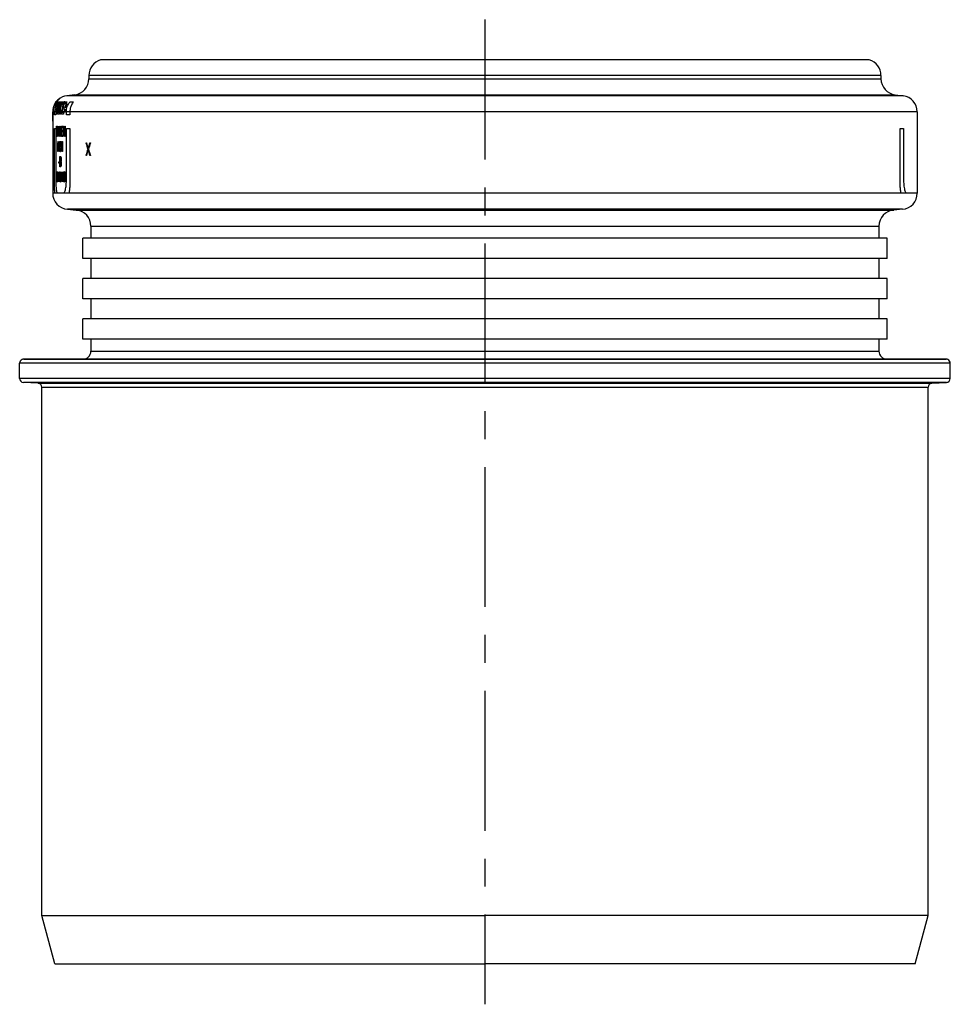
# Model space of a CAD drawing. Header units: millimetres. Extents: x 222 to 738, y 97 to 399.
# Tile 2 of 3: x 416 to 532, y 277 to 399. Entities that reach past the tile are written whole.
import ezdxf

# ---------------------------------------------------------------- set-up
doc = ezdxf.new("R2010")
doc.units = ezdxf.units.MM
doc.header["$LTSCALE"] = 46.255
doc.linetypes.add('CENTER', pattern=[0.6, 0.375, -0.075, 0.075, -0.075])
doc.layers.get('0').update_dxf_attribs({"linetype": 'CONTINUOUS'})
doc.layers.add('9_820_136_links_2_BL6', color=7, linetype='CONTINUOUS')
doc.layers.add('PR980_201_00_links_2_BL1', color=7, linetype='CONTINUOUS')

# ---------------------------------------------------------------- blocks, each defined once
blk = doc.blocks.new('PR980_201_00_LINKS_2_BL1', base_point=(474.01, 338.33))
at = {"layer": 'PR980_201_00_links_2_BL1', "color": 7, "linetype": 'Continuous'}
for p, q in [((474.01, 394.36), (426.31, 394.36)), ((521.71, 394.36), (474.01, 394.36)), ((424.86, 392.43), (424.86, 392.02)), ((523.16, 392.43), (523.16, 392.02)), ((423.11, 390.03), (422.12, 389.91)), ((524.92, 390.03), (525.91, 389.91)), ((420.88, 389.23), (420.85, 389.23)), ((421.01, 389.16), (421.18, 389.16)), ((421.16, 388.91), (421.09, 388.91)), ((421.16, 389.52), (421.19, 389.52)), ((421.16, 388.5), (421.27, 388.5)), ((421.27, 388.91), (421.2, 388.91)), ((421.26, 389.16), (421.44, 389.16)), ((421.46, 388.91), (421.34, 388.91)), ((421.46, 389.16), (421.62, 389.16)), ((421.64, 388.5), (421.79, 388.5)), ((421.97, 388.91), (421.82, 388.91)), ((421.98, 388.48), (421.87, 388.48)), ((421.89, 388.5), (421.98, 388.5)), ((421.94, 389.16), (422.14, 389.16)), ((422.14, 388.88), (422.05, 388.88)), ((422.06, 388.91), (422.16, 388.91)), ((422.5, 389.16), (422.94, 389.16)), ((420.36, 387.93), (420.36, 386.75)), ((420.39, 387.99), (420.37, 387.99)), ((420.37, 386.75), (420.37, 387.93)), ((420.37, 387.93), (420.37, 386.75)), ((420.41, 388.34), (420.44, 388.34)), ((420.58, 387.56), (420.58, 387.93)), ((420.75, 387.56), (420.58, 387.56)), ((420.75, 387.93), (420.75, 387.56)), ((420.9, 387.62), (420.9, 387.93)), ((420.94, 387.62), (420.9, 387.62)), ((420.94, 387.93), (420.94, 387.62)), ((421.04, 387.62), (421.04, 387.93)), ((421.19, 387.62), (421.04, 387.62)), ((421.08, 387.93), (421.08, 387.87)), ((421.08, 387.87), (421.19, 387.87)), ((421.22, 388.26), (421.1, 388.26)), ((421.19, 387.87), (421.19, 387.62)), ((421.5, 387.62), (421.5, 387.93)), ((421.7, 387.62), (421.5, 387.62)), ((421.56, 387.93), (421.56, 387.87)), ((421.56, 387.87), (421.7, 387.87)), ((421.73, 388.26), (421.58, 388.26)), ((421.7, 387.87), (421.7, 387.62)), ((421.8, 387.87), (421.8, 387.93)), ((421.89, 387.87), (421.8, 387.87)), ((421.82, 388.26), (421.92, 388.26)), ((421.89, 387.93), (421.89, 387.87)), ((422.06, 387.56), (422.06, 387.93)), ((422.5, 387.56), (422.06, 387.56)), ((422.5, 387.93), (422.5, 387.56)), ((527.66, 387.93), (527.66, 377.83)), ((420.36, 386.75), (420.36, 377.83)), ((420.37, 386.75), (420.37, 386.75)), ((420.84, 386.14), (420.9, 386.14)), ((420.84, 384.87), (420.84, 386.14)), ((420.87, 385.99), (420.87, 385.02)), ((420.9, 385.99), (420.87, 385.99)), ((421.03, 386.14), (421.06, 386.14)), ((421.03, 384.87), (421.03, 386.14)), ((421.06, 386.14), (421.06, 384.87)), ((421.11, 386.14), (421.14, 386.14)), ((421.11, 384.87), (421.11, 386.14)), ((421.26, 386.14), (421.29, 386.14)), ((421.26, 385.15), (421.26, 386.14)), ((421.29, 386.14), (421.29, 384.87)), ((421.44, 386.14), (421.63, 386.14)), ((421.44, 384.87), (421.44, 386.14)), ((421.47, 385.99), (421.47, 385.6)), ((421.63, 385.99), (421.47, 385.99)), ((421.63, 386.14), (421.63, 385.99)), ((421.69, 384.87), (421.69, 386.14)), ((421.69, 386.14), (421.73, 386.14)), ((421.88, 386.14), (421.92, 386.14)), ((421.88, 385.15), (421.88, 386.14)), ((421.92, 386.14), (421.92, 384.87)), ((420.58, 379.39), (420.58, 385.87)), ((420.58, 385.87), (420.75, 385.87)), ((420.75, 385.87), (420.75, 379.39)), ((420.91, 384.87), (420.84, 384.87)), ((420.87, 385.02), (420.9, 385.02)), ((421.06, 384.87), (421.03, 384.87)), ((421.14, 384.87), (421.11, 384.87)), ((421.14, 385.87), (421.14, 384.87)), ((421.29, 384.87), (421.25, 384.87)), ((421.64, 384.87), (421.44, 384.87)), ((421.47, 385.6), (421.62, 385.6)), ((421.47, 385.45), (421.47, 385.02)), ((421.62, 385.45), (421.47, 385.45)), ((421.47, 385.02), (421.64, 385.02)), ((421.62, 385.6), (421.62, 385.45)), ((421.64, 385.02), (421.64, 384.87)), ((421.72, 384.87), (421.69, 384.87)), ((421.72, 385.87), (421.72, 384.87)), ((421.92, 384.87), (421.88, 384.87)), ((422.06, 385.87), (422.5, 385.87)), ((422.06, 379.39), (422.06, 385.87)), ((422.5, 385.87), (422.5, 379.39)), ((525.53, 379.39), (525.53, 385.87)), ((525.53, 385.87), (525.97, 385.87)), ((525.97, 385.87), (525.97, 379.39)), ((420.98, 383.85), (420.98, 384.06)), ((421.01, 384.25), (421.03, 384.25)), ((421.01, 382.99), (421.01, 384.04)), ((421.03, 384.25), (421.03, 382.99)), ((421.07, 383.37), (421.07, 383.53)), ((421.1, 383.53), (421.17, 383.53)), ((421.17, 384.25), (421.2, 384.25)), ((421.17, 383.53), (421.17, 384.04)), ((421.2, 384.25), (421.2, 383.53)), ((421.2, 383.53), (421.25, 383.53)), ((421.25, 383.53), (421.25, 383.37)), ((421.29, 383.55), (421.29, 384.25)), ((421.29, 384.25), (421.47, 384.25)), ((421.32, 383.55), (421.29, 383.55)), ((421.47, 384.12), (421.31, 384.12)), ((421.31, 384.12), (421.31, 383.69)), ((421.37, 383.79), (421.4, 383.79)), ((421.4, 383.66), (421.37, 383.66)), ((421.47, 384.25), (421.47, 384.12)), ((421.52, 383.85), (421.52, 384.06)), ((421.55, 384.25), (421.59, 384.25)), ((421.55, 382.99), (421.55, 384.04)), ((421.59, 384.25), (421.59, 382.99)), ((424.49, 384.06), (424.57, 384.06)), ((424.96, 384.06), (425.04, 384.06)), ((421.03, 382.99), (421.01, 382.99)), ((421.17, 383.37), (421.07, 383.37)), ((421.17, 382.99), (421.17, 383.37)), ((421.2, 382.99), (421.17, 382.99)), ((421.25, 383.37), (421.2, 383.37)), ((421.2, 383.37), (421.2, 382.99)), ((421.24, 381.11), (421.24, 382.37)), ((421.24, 382.37), (421.35, 382.37)), ((421.29, 383.31), (421.32, 383.31)), ((421.37, 383.12), (421.4, 383.12)), ((421.4, 382.99), (421.37, 382.99)), ((421.45, 383.37), (421.45, 383.42)), ((421.48, 383.45), (421.48, 383.34)), ((421.59, 382.99), (421.55, 382.99)), ((424.57, 382.52), (424.49, 382.52)), ((425.04, 382.52), (424.96, 382.52)), ((421.13, 381.56), (421.13, 381.7)), ((421.13, 381.7), (421.2, 381.7)), ((421.2, 381.56), (421.13, 381.56)), ((421.2, 381.7), (421.2, 381.56)), ((421.35, 381.11), (421.24, 381.11)), ((421.26, 382.21), (421.26, 381.83)), ((421.36, 382.21), (421.26, 382.21)), ((421.26, 381.83), (421.36, 381.83)), ((421.36, 381.67), (421.26, 381.67)), ((421.26, 381.67), (421.26, 381.27)), ((421.26, 381.27), (421.36, 381.27)), ((421.39, 381.99), (421.39, 382.04)), ((421.39, 381.43), (421.39, 381.51)), ((421.42, 382.07), (421.42, 381.96)), ((421.42, 381.53), (421.42, 381.4)), ((420.82, 379.22), (420.82, 380.48)), ((420.82, 380.48), (420.89, 380.48)), ((420.84, 380.32), (420.84, 379.38)), ((420.89, 380.32), (420.84, 380.32)), ((420.92, 379.65), (420.92, 380.05)), ((420.94, 380.05), (420.94, 379.65)), ((420.97, 379.22), (420.97, 380.48)), ((420.97, 380.48), (421, 380.48)), ((420.99, 380.32), (420.99, 379.22)), ((421.08, 379.41), (421.08, 380.48)), ((421.08, 380.48), (421.1, 380.48)), ((421.1, 380.48), (421.1, 379.22)), ((421.13, 380.03), (421.13, 380.13)), ((421.15, 380.11), (421.15, 380.05)), ((421.18, 380.48), (421.2, 380.48)), ((421.21, 380.35), (421.18, 380.35)), ((421.18, 379.81), (421.21, 379.81)), ((421.24, 380.05), (421.24, 380.11)), ((421.25, 379.76), (421.25, 379.81)), ((421.26, 379.94), (421.26, 379.76)), ((421.3, 379.73), (421.3, 379.97)), ((421.32, 379.94), (421.32, 379.76)), ((421.42, 379.76), (421.42, 379.94)), ((421.44, 379.97), (421.44, 379.73)), ((421.59, 380.08), (421.59, 380.29)), ((421.61, 380.48), (421.64, 380.48)), ((421.61, 379.22), (421.61, 380.27)), ((421.64, 380.48), (421.64, 379.22)), ((421.68, 380.08), (421.68, 380.29)), ((421.71, 380.48), (421.74, 380.48)), ((421.71, 379.22), (421.71, 380.27)), ((421.74, 380.48), (421.74, 379.22)), ((421.78, 379.73), (421.78, 379.97)), ((421.8, 379.94), (421.8, 379.76)), ((421.93, 379.76), (421.93, 379.94)), ((421.96, 379.97), (421.96, 379.73)), ((420.89, 379.22), (420.82, 379.22)), ((420.84, 379.38), (420.89, 379.38)), ((420.99, 379.22), (420.97, 379.22)), ((421.1, 379.22), (421.07, 379.22)), ((421.14, 379.52), (421.16, 379.52)), ((421.2, 379.68), (421.18, 379.68)), ((421.18, 379.35), (421.21, 379.35)), ((421.2, 379.22), (421.19, 379.22)), ((421.64, 379.22), (421.61, 379.22)), ((421.74, 379.22), (421.71, 379.22)), ((422.19, 375.83), (423.29, 375.74)), ((525.84, 375.83), (524.74, 375.74)), ((425.11, 373.74), (425.11, 372.23)), ((522.91, 373.74), (522.91, 372.23)), ((425.11, 372.23), (424.11, 372.23)), ((424.11, 369.73), (424.11, 372.23)), ((424.11, 369.73), (424.11, 372.23)), ((522.91, 372.23), (425.11, 372.23)), ((523.91, 372.23), (522.91, 372.23)), ((523.91, 369.73), (523.91, 372.23)), ((523.91, 369.73), (523.91, 372.23)), ((425.11, 369.73), (424.11, 369.73)), ((522.91, 369.73), (425.11, 369.73)), ((425.11, 369.73), (425.11, 367.23)), ((523.91, 369.73), (522.91, 369.73)), ((522.91, 369.73), (522.91, 367.23)), ((425.11, 367.23), (424.11, 367.23)), ((424.11, 364.73), (424.11, 367.23)), ((424.11, 364.73), (424.11, 367.23)), ((522.91, 367.23), (425.11, 367.23)), ((523.91, 367.23), (522.91, 367.23)), ((523.91, 364.73), (523.91, 367.23)), ((523.91, 364.73), (523.91, 367.23)), ((425.11, 364.73), (424.11, 364.73)), ((522.91, 364.73), (425.11, 364.73)), ((425.11, 364.73), (425.11, 362.23)), ((523.91, 364.73), (522.91, 364.73)), ((522.91, 364.73), (522.91, 362.23)), ((425.11, 362.23), (424.11, 362.23)), ((424.11, 359.73), (424.11, 362.23)), ((424.11, 359.73), (424.11, 362.23)), ((522.91, 362.23), (425.11, 362.23)), ((523.91, 362.23), (522.91, 362.23)), ((523.91, 359.73), (523.91, 362.23)), ((523.91, 359.73), (523.91, 362.23)), ((425.11, 359.73), (424.11, 359.73)), ((522.91, 359.73), (425.11, 359.73)), ((425.11, 359.73), (425.11, 358.23)), ((523.91, 359.73), (522.91, 359.73)), ((522.91, 359.73), (522.91, 358.23)), ((416.26, 354.85), (416.26, 356.73)), ((416.76, 357.23), (474.01, 357.23)), ((474.01, 357.23), (416.76, 357.23)), ((474.01, 357.23), (531.13, 357.23)), ((530.68, 357.23), (474.01, 357.23)), ((531.26, 357.23), (530.68, 357.23)), ((531.13, 357.23), (531.26, 357.23)), ((531.76, 354.85), (531.76, 356.73)), ((418.54, 354.26), (416.74, 354.35)), ((529.49, 354.26), (531.29, 354.35)), ((419.01, 288.23), (419.01, 353.76)), ((529.01, 288.23), (529.01, 353.76)), ((420.62, 282.23), (419.01, 288.23)), ((419.01, 288.23), (474.01, 288.23)), ((529.01, 288.23), (474.01, 288.23)), ((527.41, 282.23), (529.01, 288.23)), ((420.62, 282.23), (422.21, 282.23)), ((422.21, 282.23), (474.01, 282.23)), ((525.81, 282.23), (474.01, 282.23)), ((527.41, 282.23), (525.81, 282.23))]:
    blk.add_line(p, q, dxfattribs=at)
at = {"layer": 'PR980_201_00_links_2_BL1', "color": 9, "linetype": 'Continuous'}
for p, q in [((474.01, 392.43), (424.86, 392.43)), ((424.86, 392.02), (474.01, 392.02)), ((523.16, 392.43), (474.01, 392.43)), ((474.01, 392.02), (523.16, 392.02)), ((422.65, 389.91), (422.12, 389.91)), ((423.11, 389.91), (422.65, 389.91)), ((423.11, 390.03), (474.01, 390.03)), ((474.01, 389.91), (423.11, 389.91)), ((474.01, 390.03), (524.92, 390.03)), ((524.92, 389.91), (474.01, 389.91)), ((525.91, 389.91), (524.92, 389.91)), ((474.01, 387.93), (420.36, 387.93)), ((527.66, 387.93), (474.01, 387.93)), ((474.01, 377.83), (420.36, 377.83)), ((527.66, 377.83), (474.01, 377.83)), ((423.29, 375.83), (422.19, 375.83)), ((474.01, 375.83), (423.29, 375.83)), ((423.29, 375.74), (474.01, 375.74)), ((524.74, 375.83), (474.01, 375.83)), ((474.01, 375.74), (524.74, 375.74)), ((525.84, 375.83), (524.74, 375.83)), ((425.11, 373.74), (474.01, 373.74)), ((474.01, 373.74), (522.91, 373.74)), ((425.11, 358.23), (474.01, 358.23)), ((474.01, 358.23), (522.91, 358.23)), ((474.01, 356.73), (416.26, 356.73)), ((531.76, 356.73), (474.01, 356.73)), ((474.01, 354.85), (416.26, 354.85)), ((418.54, 354.35), (416.74, 354.35)), ((474.01, 354.35), (418.54, 354.35)), ((418.54, 354.26), (474.01, 354.26)), ((531.76, 354.85), (474.01, 354.85)), ((529.49, 354.35), (474.01, 354.35)), ((474.01, 354.26), (529.49, 354.26)), ((531.29, 354.35), (529.49, 354.35)), ((419.01, 353.76), (422.61, 353.76)), ((422.61, 353.76), (426.6, 353.76)), ((426.6, 353.76), (427.76, 353.76)), ((427.76, 353.76), (427.84, 353.76)), ((427.84, 353.76), (433.45, 353.76)), ((433.45, 353.76), (434.95, 353.76)), ((434.95, 353.76), (444.31, 353.76)), ((444.31, 353.76), (444.6, 353.76)), ((444.6, 353.76), (447.11, 353.76)), ((447.11, 353.76), (449.73, 353.76)), ((449.73, 353.76), (452.33, 353.76)), ((452.33, 353.76), (472.51, 353.76)), ((472.51, 353.76), (474.01, 353.76)), ((474.01, 353.76), (475.51, 353.76)), ((475.51, 353.76), (495.7, 353.76)), ((495.7, 353.76), (498.3, 353.76)), ((498.3, 353.76), (500.92, 353.76)), ((500.92, 353.76), (503.43, 353.76)), ((503.43, 353.76), (503.72, 353.76)), ((503.72, 353.76), (513.08, 353.76)), ((513.08, 353.76), (514.58, 353.76)), ((514.58, 353.76), (520.18, 353.76)), ((520.18, 353.76), (520.27, 353.76)), ((520.27, 353.76), (521.43, 353.76)), ((521.43, 353.76), (525.41, 353.76)), ((525.41, 353.76), (529.01, 353.76))]:
    blk.add_line(p, q, dxfattribs=at)
at = {"layer": 'PR980_201_00_links_2_BL1', "color": 7, "linetype": 'Continuous'}
for centre, radius, start, end in [((426.86, 392.43), 2, 105.962, 180), ((521.16, 392.43), 2, 0, 74.038), ((422.86, 392.02), 2, 277, 360), ((525.16, 392.02), 2, 180, 263), ((422.36, 387.93), 2, 97, 130.1999), ((525.66, 387.93), 2, 0, 83), ((422.37, 387.93), 2, 163.6049, 179.9992), ((422.36, 387.93), 2, 164.4223, 171.3384), ((422.37, 387.93), 2, 139.3272, 167.9084), ((422.4, 387.87), 2, 162.6665, 169.6235), ((422.36, 387.93), 2, 163.4, 164.4223), ((422.03, 387.85), 1.67, 160.5569, 162.6952), ((422.37, 387.93), 2, 146.625, 163.6001), ((422.36, 387.93), 2, 146.7999, 163.4), ((422.38, 387.86), 1.99, 160.7068, 164.2598), ((422.41, 387.9), 2.02, 156.6271, 162.0008), ((422.43, 387.89), 2.02, 158.3213, 163.6355), ((422.42, 387.93), 2, 151.6276, 159.0713), ((422.41, 387.93), 2, 151.6344, 157.256), ((422.58, 387.93), 1.99, 141.8936, 179.987), ((422.38, 387.96), 1.96, 146.1959, 152.2128), ((422.39, 387.97), 1.96, 146.2728, 152.3015), ((422.36, 387.93), 2, 130.1999, 146.7999), ((422.37, 387.92), 2, 130.0744, 146.6181), ((422.32, 388.04), 1.86, 142.7807, 147.2053), ((422.74, 387.93), 1.99, 141.7816, 179.986), ((422.35, 388.02), 1.89, 137.9986, 147.0074), ((422.07, 388.32), 1.5, 142.6967, 145.4708), ((422.88, 387.93), 1.98, 150.3532, 179.9863), ((422.92, 387.93), 1.98, 150.3258, 179.9904), ((422.31, 388.09), 1.82, 130.8294, 138.7606), ((423.02, 387.92), 1.98, 141.6126, 179.9597), ((422.37, 387.92), 2, 126.9509, 130.0672), ((422.83, 387.92), 2, 141.7784, 150.4034), ((422.02, 388.55), 1.28, 130.47, 134.384), ((423.06, 387.92), 1.99, 150.2849, 162.9446), ((423.16, 387.92), 1.97, 162.9151, 170.3614), ((423.01, 387.92), 2, 141.682, 150.3187), ((423.19, 387.92), 2, 141.5829, 150.2314), ((423.53, 387.92), 1.98, 150.0526, 162.7929), ((423.73, 387.33), 2.56, 139.9166, 144.6333), ((423.66, 387.92), 1.96, 162.7559, 170.2677), ((423.76, 387.92), 1.97, 149.935, 163.5623), ((423.77, 387.92), 1.97, 150.8563, 162.7169), ((423.7, 387.91), 2, 141.3052, 149.9867), ((423.86, 387.92), 1.97, 149.8841, 163.5306), ((423.86, 387.92), 1.97, 150.8133, 162.688), ((422.36, 387.93), 2, 176.4406, 180), ((422.36, 387.93), 2, 171.3384, 176.4406), ((422.37, 387.93), 2, 178.1342, 180), ((421.5, 387.78), 1.13, 166.218, 169.2827), ((422.31, 387.84), 1.92, 168.3087, 173.6596), ((423.05, 387.93), 1.97, 170.3818, 179.9994), ((423.39, 388.32), 1.97, 188.5205, 191.5898), ((423.51, 387.93), 1.96, 170.2946, 179.9989), ((423.74, 387.93), 1.95, 170.2504, 179.9987), ((423.84, 387.93), 1.94, 170.2325, 179.9986), ((422.36, 377.83), 2, 180, 265), ((525.66, 377.83), 2, 275, 360), ((423.11, 373.74), 2, 0, 85), ((524.91, 373.74), 2, 95, 180), ((424.11, 358.23), 1, 270, 360), ((523.91, 358.23), 1, 180, 270), ((416.76, 356.73), 0.5, 112.4995, 180), ((416.76, 356.73), 0.5, 90, 112.4995), ((531.26, 356.73), 0.5, 67.5005, 90), ((531.26, 356.73), 0.5, 0, 67.5005), ((416.76, 354.85), 0.5, 180, 267), ((418.51, 353.76), 0.5, 0, 87), ((529.51, 353.76), 0.5, 93, 180), ((531.26, 354.85), 0.5, 273, 360)]:
    blk.add_arc(centre, radius, start, end, dxfattribs=at)
for centre, major_axis, ratio, start_param, end_param in [((474.01, 398.7), (0, 53.65), 1, -4.510248, -4.50906), ((474.01, 399.71), (0, 80.2), 0.668984, -4.54235, -4.52981), ((474.01, 404.1), (0, 80.2), 0.668984, -4.486516, -4.47383), ((474.01, 399.43), (0, 80.27), 0.668403, -4.542562, -4.530022), ((474.01, 403.82), (0, 80.27), 0.668403, -4.48673, -4.474045), ((474.01, 374.37), (0, 63.92), 0.839286, 1.415621, 1.418594), ((474.01, 374.16), (0, 63.92), 0.839285, 1.415621, 1.418594), ((474.01, 373.58), (0, 61.64), 0.87037, 1.396759, 1.408679), ((474.01, 373.43), (0, 61.24), 0.876097, 1.396759, 1.405205), ((474.01, 377.53), (53.65, 0), 0.612766, 2.950625, 2.953118), ((474.01, 375.81), (53.65, 0), 0.765957, 2.950126, 2.952121), ((474.01, 381.69), (53.65, 0), 0.204255, 2.94813, 2.950625), ((474.01, 381.03), (53.65, 0), 0.255319, 2.94813, 2.950126), ((474.01, 385.93), (53.65, 0), 0.204255, -2.945136, -2.942639), ((474.01, 386.33), (53.65, 0), 0.255319, -2.945136, -2.943138), ((474.01, 390.27), (53.65, 0), 0.612766, -2.942639, -2.94014), ((474.01, 390.84), (53.65, 0), 0.680851, -2.943138, -2.94164), ((474.01, 399.9), (0, 82.19), 0.652779, -4.512436, -4.511437), ((474.01, 416.31), (0, 164.38), 0.326388, -4.511437, -4.510937), ((474.01, 398.31), (0, 73.06), 0.734375, -4.510937, -4.509437), ((474.01, 411.19), (0, 136.98), 0.391667, -4.509437, -4.508437), ((474.01, 370.87), (0, 63.92), 0.839286, 1.359839, 1.362843), ((474.01, 370.65), (0, 63.92), 0.839285, 1.359839, 1.362843), ((474.01, 413.8), (0, 77.35), 0.693576, -4.317765, -4.30674), ((474.01, 412.91), (0, 74.36), 0.721491, -4.313879, -4.304789), ((474.01, 353.96), (0, 74.36), 0.721491, 1.15407, 1.163196), ((474.01, 352.47), (0, 77.35), 0.693576, 1.150147, 1.161244), ((474.01, 403.57), (0, 109.58), 0.489584, -4.526406, -4.525409), ((474.01, 396.78), (0, 73.06), 0.734375, -4.525409, -4.523914), ((474.01, 389.26), (53.65, 0), 0.612766, -2.953118, -2.950625), ((474.01, 403.9), (0, 109.58), 0.489584, -4.523416, -4.522418), ((474.01, 390.1), (53.65, 0), 0.680851, -2.951622, -2.950126), ((474.01, 385.76), (53.65, 0), 0.255319, -2.950126, -2.94813), ((474.01, 385.1), (53.65, 0), 0.204255, -2.950625, -2.94813), ((474.01, 384.46), (53.65, 0), 0.204255, -2.949234, -2.94674), ((474.01, 390.3), (53.65, 0), 0.765957, -2.94674, -2.944743), ((474.01, 380.45), (53.65, 0), 0.255319, 2.943138, 2.945136), ((474.01, 380.85), (53.65, 0), 0.204255, 2.942639, 2.945136), ((474.01, 396.55), (0, 73.06), 0.734375, -4.515539, -4.514041), ((474.01, 375.95), (53.65, 0), 0.680851, 2.94164, 2.943138), ((474.01, 376.52), (53.65, 0), 0.612766, 2.94014, 2.942639), ((474.01, 366.88), (0, 82.19), 0.652779, 1.369844, 1.370843), ((474.01, 350.48), (0, 164.38), 0.326388, 1.369344, 1.369844), ((474.01, 368.48), (0, 73.06), 0.734375, 1.367845, 1.369344), ((474.01, 355.59), (0, 136.98), 0.391667, 1.366845, 1.367845), ((474.01, 354.02), (0, 74.13), 0.723732, 1.165147, 1.176172), ((474.01, 353.66), (0, 74.36), 0.721491, 1.163196, 1.172287), ((474.01, 412.62), (0, 74.36), 0.721491, -4.304789, -4.295662), ((474.01, 412.79), (0, 74.13), 0.723732, -4.302836, -4.29174), ((474.01, 379.01), (53.65, 0), 0.204255, 2.94674, 2.949234), ((474.01, 385.71), (53.65, 0), 0.340426, -2.948736, -2.947239), ((474.01, 378.33), (53.65, 0), 0.340426, 2.947239, 2.948736), ((474.01, 385.17), (53.65, 0), 0.340426, -2.948736, -2.947239), ((474.01, 377.77), (53.65, 0), 0.340426, 2.947239, 2.948736), ((474.01, 392.76), (0, 54.79), 0.979169, -4.518035, -4.517037), ((474.01, 371.27), (0, 54.79), 0.979169, 1.375444, 1.376442), ((474.01, 392.22), (0, 54.79), 0.979169, -4.518035, -4.517037), ((474.01, 370.71), (0, 54.79), 0.979168, 1.375444, 1.376442), ((474.01, 414.03), (0, 164.38), 0.326387, -4.517037, -4.516538), ((474.01, 350), (0, 164.38), 0.326388, 1.374945, 1.375444), ((474.01, 413.5), (0, 164.38), 0.326388, -4.517037, -4.516538), ((474.01, 349.44), (0, 164.38), 0.326388, 1.374945, 1.375444), ((474.01, 373.18), (53.65, 0), 0.765957, 2.944743, 2.94674), ((474.01, 376.42), (53.65, 0), 0.510637, 2.944743, 2.945741), ((474.01, 387.08), (53.65, 0), 0.510637, -2.945741, -2.944743), ((474.01, 367.49), (0, 73.06), 0.734375, 1.372448, 1.373946), ((474.01, 396.01), (0, 73.06), 0.734375, -4.515539, -4.514041), ((474.01, 366.92), (0, 73.06), 0.734375, 1.372448, 1.373946), ((474.01, 414.54), (0, 164.38), 0.326388, -4.514041, -4.513541), ((474.01, 349.49), (0, 164.38), 0.326388, 1.371949, 1.372448), ((474.01, 414.01), (0, 164.38), 0.326388, -4.514041, -4.513541), ((474.01, 348.93), (0, 164.38), 0.326388, 1.371949, 1.372448), ((474.01, 382.4), (53.65, 0), 0.255319, -3.001035, -2.999056), ((474.01, 382.72), (53.65, 0), 0.319149, -3.001035, -2.999452), ((474.01, 385.32), (53.65, 0), 0.638298, -2.999056, -2.997473), ((474.01, 386.76), (53.65, 0), 0.851064, -2.999452, -2.998265), ((474.01, 394.91), (0, 102.73), 0.522222, -4.569061, -4.56827), ((474.01, 390.24), (0, 68.49), 0.783333, -4.56827, -4.566686), ((474.01, 419.51), (0, 273.96), 0.195833, -4.56827, -4.567874), ((474.01, 400.18), (0, 136.98), 0.391667, -4.566686, -4.565894), ((474.01, 430.17), (0, 342.45), 0.156666, -4.565894, -4.565498), ((474.01, 397.38), (0, 112.32), 0.477642, -4.559952, -4.550036), ((474.01, 397.25), (0, 109.58), 0.489583, -4.558763, -4.548845), ((474.01, 351.32), (0, 171.22), 0.313334, 1.400896, 1.401691), ((474.01, 408.84), (0, 171.22), 0.313334, -4.543284, -4.542489), ((474.01, 364.83), (0, 91.32), 0.5875, 1.399704, 1.400896), ((474.01, 395.33), (0, 91.32), 0.5875, -4.542489, -4.541296), ((474.01, 373.38), (53.65, 0), 0.765959, 2.968512, 2.9705), ((474.01, 362.65), (0, 102.73), 0.522223, 1.398511, 1.399306), ((474.01, 345.12), (0, 205.47), 0.26111, 1.399306, 1.399704), ((474.01, 415.04), (0, 205.47), 0.26111, -4.541296, -4.540899), ((474.01, 397.5), (0, 102.73), 0.522223, -4.540899, -4.540104), ((474.01, 372.44), (53.65, 0), 0.851064, 2.968114, 2.969307), ((474.01, 387.72), (53.65, 0), 0.851064, -2.969307, -2.968114), ((474.01, 378.1), (53.65, 0), 0.255319, 2.966523, 2.968512), ((474.01, 376.38), (53.65, 0), 0.425532, 2.966921, 2.968114), ((474.01, 383.78), (53.65, 0), 0.425532, -2.968114, -2.966921), ((474.01, 382.89), (53.65, 0), 0.25532, -2.964534, -2.962544), ((474.01, 384.38), (53.65, 0), 0.425532, -2.964136, -2.962942), ((474.01, 375.78), (53.65, 0), 0.425532, 2.962942, 2.964136), ((474.01, 387.77), (53.65, 0), 0.765957, -2.962544, -2.960553), ((474.01, 388.43), (53.65, 0), 0.851064, -2.962942, -2.961747), ((474.01, 371.72), (53.65, 0), 0.851064, 2.961747, 2.962942), ((474.01, 371.57), (53.65, 0), 0.851064, 2.960155, 2.962544), ((474.01, 398.64), (0, 102.73), 0.522223, -4.532544, -4.531747), ((474.01, 361.51), (0, 102.73), 0.522223, 1.390155, 1.390951), ((474.01, 396.82), (0, 91.32), 0.5875, -4.531349, -4.530154), ((474.01, 417.1), (0, 205.47), 0.26111, -4.531747, -4.531349), ((474.01, 343.06), (0, 205.47), 0.26111, 1.389757, 1.390155), ((474.01, 411.3), (0, 171.22), 0.313334, -4.530154, -4.529358), ((474.01, 467.39), (0, 479.43), 0.111904, -4.529358, -4.528959), ((474.01, 354.66), (0, 136.98), 0.391667, 1.382583, 1.383381), ((474.01, 341.9), (0, 205.47), 0.26111, 1.383381, 1.38378), ((474.01, 316.44), (0, 342.45), 0.156666, 1.38378, 1.384178), ((474.01, 367.48), (0, 68.49), 0.783333, 1.381387, 1.382583), ((474.01, 372.64), (53.65, 0), 0.765957, 2.950188, 2.952183), ((474.01, 360.8), (0, 102.73), 0.522222, 1.38019, 1.381786), ((474.01, 302.9), (0, 410.93), 0.130557, 1.381786, 1.382185), ((474.01, 378.28), (53.65, 0), 0.212766, 2.947794, 2.950188), ((474.01, 371.62), (53.65, 0), 0.851064, 2.949789, 2.950986), ((474.01, 377.71), (53.65, 0), 0.255319, 2.947794, 2.949789), ((474.01, 382.68), (53.65, 0), 0.212766, -2.947794, -2.945398), ((474.01, 382.99), (53.65, 0), 0.25532, -2.947794, -2.945797), ((474.01, 388.47), (53.65, 0), 0.765959, -2.945398, -2.943401), ((474.01, 389.2), (53.65, 0), 0.851064, -2.945797, -2.944599), ((474.01, 400.37), (0, 102.73), 0.522223, -4.515395, -4.513797), ((474.01, 393.86), (0, 68.49), 0.783333, -4.514197, -4.512998), ((474.01, 461.18), (0, 410.94), 0.130555, -4.513797, -4.513398), ((474.01, 407.43), (0, 136.98), 0.391667, -4.512998, -4.512199), ((474.01, 421.05), (0, 205.47), 0.26111, -4.512199, -4.511799), ((474.01, 448.34), (0, 342.44), 0.156668, -4.511799, -4.511399), ((474.01, 352.84), (0, 131.71), 0.407333, 1.361404, 1.366607), ((474.01, 352.63), (0, 131.71), 0.407333, 1.360202, 1.365407), ((474.01, 389.7), (53.65, 0), 0.851065, -2.9322, -2.930999), ((474.01, 363.34), (0, 79.9), 0.671429, 1.354591, 1.356996), ((474.01, 363.13), (0, 79.9), 0.671428, 1.354591, 1.356996), ((474.01, 362.71), (0, 79.9), 0.671429, 1.346562, 1.348972), ((474.01, 362.5), (0, 79.9), 0.671428, 1.346562, 1.348972), ((474.01, 333.21), (0, 205.47), 0.261113, 1.340128, 1.340531), ((474.01, 301.95), (0, 342.44), 0.156668, 1.340531, 1.340933), ((474.01, 348.87), (0, 136.98), 0.391665, 1.339324, 1.340128), ((474.01, 364.58), (0, 68.49), 0.783333, 1.338116, 1.339324), ((474.01, 285.51), (0, 410.94), 0.130554, 1.338519, 1.338921), ((474.01, 370.9), (53.65, 0), 0.765959, 2.906899, 2.908912), ((474.01, 356.46), (0, 102.73), 0.522223, 1.336908, 1.338519), ((474.01, 369.68), (53.65, 0), 0.851064, 2.906496, 2.907704), ((474.01, 377.8), (53.65, 0), 0.212766, 2.904482, 2.906899), ((474.01, 377.13), (53.65, 0), 0.25532, 2.904482, 2.906496), ((474.01, 383.16), (53.65, 0), 0.212766, -2.904482, -2.902063), ((474.01, 383.56), (53.65, 0), 0.255318, -2.904482, -2.902466), ((474.01, 391.14), (53.65, 0), 0.851064, -2.902466, -2.901256), ((474.01, 390.2), (53.65, 0), 0.765955, -2.902063, -2.900046), ((474.01, 404.72), (0, 102.73), 0.52222, -4.472052, -4.470439), ((474.01, 396.76), (0, 68.49), 0.783333, -4.470842, -4.469632), ((474.01, 478.56), (0, 410.93), 0.130557, -4.470439, -4.470035), ((474.01, 413.22), (0, 136.98), 0.391665, -4.469632, -4.468825), ((474.01, 429.74), (0, 205.47), 0.261113, -4.468825, -4.468421), ((474.01, 462.83), (0, 342.45), 0.156664, -4.468421, -4.468017), ((474.01, 376.98), (53.65, 0), 0.319149, 2.999452, 3.001035), ((474.01, 377.3), (53.65, 0), 0.255319, 2.999056, 3.001035), ((474.01, 364.79), (0, 102.73), 0.522223, 1.426677, 1.427469), ((474.01, 372.94), (53.65, 0), 0.851064, 2.998265, 2.999452), ((474.01, 374.38), (53.65, 0), 0.638298, 2.997473, 2.999056), ((474.01, 340.2), (0, 273.96), 0.195833, 1.426281, 1.426677), ((474.01, 369.46), (0, 68.49), 0.783333, 1.425093, 1.426677), ((474.01, 359.52), (0, 136.98), 0.391667, 1.424302, 1.425093), ((474.01, 329.53), (0, 342.45), 0.156667, 1.423906, 1.424302), ((474.01, 414.26), (0, 205.47), 0.26111, -4.542489, -4.542091), ((474.01, 394.91), (0, 91.32), 0.5875, -4.542091, -4.540899), ((474.01, 386.78), (53.65, 0), 0.765959, -2.9705, -2.968512), ((474.01, 386.34), (53.65, 0), 0.765957, -2.970103, -2.968114), ((474.01, 397.09), (0, 102.73), 0.522223, -4.540501, -4.539706), ((474.01, 387.28), (53.65, 0), 0.851064, -2.96891, -2.967717), ((474.01, 382.06), (53.65, 0), 0.255319, -2.968512, -2.966523), ((474.01, 383.33), (53.65, 0), 0.425532, -2.967717, -2.966523), ((474.01, 381.61), (53.65, 0), 0.25532, -2.968114, -2.966125), ((474.01, 377.26), (53.65, 0), 0.25532, 2.962544, 2.964534), ((474.01, 376.81), (53.65, 0), 0.25532, 2.962544, 2.964534), ((474.01, 375.32), (53.65, 0), 0.425532, 2.962942, 2.964136), ((474.01, 371.27), (53.65, 0), 0.851064, 2.961747, 2.962942), ((474.01, 371.93), (53.65, 0), 0.765957, 2.960553, 2.962544), ((474.01, 361.06), (0, 102.73), 0.522223, 1.390155, 1.390951), ((474.01, 305.61), (0, 410.94), 0.130555, 1.389358, 1.389757), ((474.01, 342.6), (0, 205.47), 0.26111, 1.389757, 1.390155), ((474.01, 362.89), (0, 91.32), 0.5875, 1.388562, 1.389757), ((474.01, 348.4), (0, 171.22), 0.313334, 1.387765, 1.388562), ((474.01, 292.31), (0, 479.43), 0.111904, 1.387367, 1.387765), ((474.01, 443.27), (0, 342.45), 0.156666, -4.525771, -4.525372), ((474.01, 417.8), (0, 205.47), 0.26111, -4.525372, -4.524974), ((474.01, 405.04), (0, 136.98), 0.391667, -4.524974, -4.524176), ((474.01, 392.22), (0, 68.49), 0.783333, -4.524176, -4.52298), ((474.01, 456.81), (0, 410.93), 0.130557, -4.523777, -4.523378), ((474.01, 398.9), (0, 102.73), 0.522222, -4.523378, -4.521783), ((474.01, 387.06), (53.65, 0), 0.765957, -2.952183, -2.950188), ((474.01, 388.09), (53.65, 0), 0.851064, -2.950986, -2.949789), ((474.01, 381.42), (53.65, 0), 0.212766, -2.950188, -2.947794), ((474.01, 381.99), (53.65, 0), 0.255319, -2.949789, -2.947794), ((474.01, 376.72), (53.65, 0), 0.25532, 2.945797, 2.947794), ((474.01, 377.02), (53.65, 0), 0.212766, 2.945398, 2.947794), ((474.01, 370.5), (53.65, 0), 0.851064, 2.944599, 2.945797), ((474.01, 371.24), (53.65, 0), 0.765959, 2.943401, 2.945398), ((474.01, 359.33), (0, 102.73), 0.522223, 1.372205, 1.373803), ((474.01, 365.84), (0, 68.49), 0.783333, 1.371405, 1.372604), ((474.01, 298.52), (0, 410.94), 0.130555, 1.371805, 1.372205), ((474.01, 352.28), (0, 136.98), 0.391667, 1.370606, 1.371405), ((474.01, 311.36), (0, 342.44), 0.156668, 1.369807, 1.370206), ((474.01, 338.66), (0, 205.47), 0.26111, 1.370206, 1.370606), ((474.01, 388.8), (53.65, 0), 0.851064, -2.937404, -2.936203), ((474.01, 457.75), (0, 342.44), 0.156668, -4.482526, -4.482123), ((474.01, 426.49), (0, 205.47), 0.261113, -4.482123, -4.481721), ((474.01, 410.83), (0, 136.98), 0.391665, -4.481721, -4.480916), ((474.01, 474.19), (0, 410.94), 0.130554, -4.480514, -4.480111), ((474.01, 395.12), (0, 68.49), 0.783333, -4.480916, -4.479709), ((474.01, 403.24), (0, 102.73), 0.522223, -4.480111, -4.478501), ((474.01, 388.8), (53.65, 0), 0.765959, -2.908912, -2.906899), ((474.01, 390.02), (53.65, 0), 0.851064, -2.907704, -2.906496), ((474.01, 382.57), (53.65, 0), 0.25532, -2.906496, -2.904482), ((474.01, 381.9), (53.65, 0), 0.212766, -2.906899, -2.904482), ((474.01, 376.14), (53.65, 0), 0.255318, 2.902466, 2.904482), ((474.01, 376.54), (53.65, 0), 0.212766, 2.902063, 2.904482), ((474.01, 368.57), (53.65, 0), 0.851064, 2.901256, 2.902466), ((474.01, 369.5), (53.65, 0), 0.765955, 2.900046, 2.902063), ((474.01, 354.98), (0, 102.73), 0.52222, 1.328846, 1.33046), ((474.01, 362.94), (0, 68.49), 0.783333, 1.328039, 1.32925), ((474.01, 281.14), (0, 410.93), 0.130557, 1.328443, 1.328846), ((474.01, 346.48), (0, 136.98), 0.391665, 1.327232, 1.328039), ((474.01, 296.88), (0, 342.45), 0.156664, 1.326425, 1.326828), ((474.01, 329.96), (0, 205.47), 0.261113, 1.326828, 1.327232)]:
    blk.add_ellipse(centre, major_axis=major_axis, ratio=ratio, start_param=start_param, end_param=end_param, dxfattribs=at)
for points, start_tangent, end_tangent in [([(421.24, 387.93), (421.23, 388.18), (421.29, 388.48), (421.42, 388.77), (421.58, 389.01), (421.74, 389.16), (421.84, 389.21), (421.85, 389.2)], (-0.146169, 0.98926), (0.222791, -0.974866)), ([(421.33, 388.46), (421.29, 388.29), (421.28, 388.08), (421.31, 387.93)], (-0.286367, -0.95812), (0.356691, -0.934222)), ([(421.65, 388.81), (421.68, 388.94), (421.65, 388.97), (421.57, 388.91), (421.45, 388.75), (421.35, 388.53), (421.33, 388.46)], (0.289126, 0.957291), (-0.286367, -0.95812)), ([(421.5, 387.93), (421.53, 388.26), (421.62, 388.58), (421.75, 388.88), (421.94, 389.16)], (0, 1), (0.623588, 0.781753)), ([(421.85, 389.2), (421.84, 389.15), (421.78, 388.98)], (0.222791, -0.974866), (-0.392241, -0.919862)), ([(422.06, 387.93), (422.09, 388.26), (422.17, 388.58), (422.31, 388.88), (422.5, 389.16)], (0, 1), (0.627724, 0.778436)), ([(422.94, 389.16), (422.7, 388.78), (422.55, 388.36), (422.5, 387.93)], (-0.630989, -0.775792), (0, -1)), ([(421.47, 387.86), (421.43, 387.71), (421.38, 387.64), (421.32, 387.65), (421.28, 387.75), (421.24, 387.93)], (-0.201931, -0.9794), (-0.146169, 0.98926)), ([(421.31, 387.93), (421.34, 387.87), (421.37, 387.87), (421.41, 387.93)], (0.356691, -0.934222), (0.372483, 0.928039)), ([(421.41, 387.93), (421.42, 387.97), (421.44, 388.03)], (0.372483, 0.928039), (0.248094, 0.968736)), ([(420.9, 386.14), (420.91, 386.13), (420.92, 386.13), (420.93, 386.13), (420.94, 386.12)], (1, 0), (0.528714, -0.8488)), ([(420.93, 385.96), (420.93, 385.97), (420.92, 385.98), (420.92, 385.98), (420.91, 385.99), (420.9, 385.99)], (-0.354712, 0.934975), (-1, 0)), ([(420.96, 385.82), (420.95, 385.9), (420.93, 385.96)], (-0.091017, 0.995849), (-0.354712, 0.934975)), ([(420.94, 386.12), (420.95, 386.08), (420.96, 386.03)], (0.528714, -0.8488), (0.175148, -0.984542)), ([(420.96, 386.03), (420.98, 385.93), (420.99, 385.81)], (0.175148, -0.984542), (0.057095, -0.998369)), ([(420.9, 385.02), (420.91, 385.03), (420.92, 385.03), (420.93, 385.05)], (1, 0), (0.408673, 0.912681)), ([(420.94, 384.9), (420.92, 384.88), (420.91, 384.87)], (-0.518259, -0.855224), (-1, 0)), ([(420.93, 385.05), (420.94, 385.07), (420.95, 385.11)], (0.408673, 0.912681), (0.147111, 0.98912)), ([(420.96, 384.96), (420.95, 384.92), (420.94, 384.9)], (-0.219428, -0.975629), (-0.518259, -0.855224)), ([(420.95, 385.11), (420.96, 385.18), (420.96, 385.27)], (0.147111, 0.98912), (0.050105, 0.998744)), ([(420.97, 385.51), (420.96, 385.68), (420.96, 385.82)], (0, 1), (-0.091017, 0.995849)), ([(420.96, 385.27), (420.97, 385.39), (420.97, 385.51)], (0.050105, 0.998744), (0, 1)), ([(420.97, 385.07), (420.97, 385.01), (420.96, 384.96)], (-0.109381, -0.994), (-0.219428, -0.975629)), ([(420.99, 385.26), (420.98, 385.16), (420.97, 385.07)], (-0.046454, -0.99892), (-0.109381, -0.994)), ([(420.99, 385.81), (420.99, 385.67), (420.99, 385.51)], (0.057095, -0.998369), (0, -1)), ([(420.99, 385.51), (420.99, 385.39), (420.99, 385.26)], (0, -1), (-0.046454, -0.99892)), ([(420.62, 377.83), (420.6, 378.32), (420.59, 378.85), (420.58, 379.39)], (-0.055284, 0.998471), (0, 1)), ([(420.75, 379.39), (420.76, 379.03), (420.77, 378.68), (420.8, 378.38), (420.83, 378.12), (420.87, 377.94), (420.92, 377.83)], (0, -1), (0.582642, -0.812729)), ([(421.75, 377.83), (421.83, 377.94), (421.9, 378.12), (421.97, 378.37), (422.02, 378.67), (422.05, 379.02), (422.06, 379.39)], (0.752391, 0.658716), (0, 1)), ([(422.5, 379.39), (422.48, 378.85), (422.45, 378.32), (422.38, 377.83)], (0, -1), (-0.156673, -0.987651)), ([(525.65, 377.83), (525.58, 378.32), (525.54, 378.85), (525.53, 379.39)], (-0.156673, 0.987651), (0, 1)), ([(525.97, 379.39), (525.98, 379.02), (526.01, 378.68), (526.06, 378.37), (526.12, 378.12), (526.2, 377.94), (526.28, 377.83)], (0, -1), (0.752391, -0.658716))]:
    blk.add_spline(points, degree=3, dxfattribs=dict(at, start_tangent=start_tangent, end_tangent=end_tangent))
blk = doc.blocks.new('9_820_136_LINKS_2_BL6', base_point=(474.01, 338.29))
at = {"layer": '9_820_136_links_2_BL6', "color": 7, "linetype": 'CENTER'}
blk.add_line((474.01, 399.36), (474.01, 277.23), dxfattribs=at)
blk = doc.blocks.new('TC-9_820_136_SL')
at = {"layer": '9_820_136_links_2_BL6'}
blk.add_blockref('9_820_136_LINKS_2_BL6', (0, -56.06), dxfattribs=at)
at = {"layer": 'PR980_201_00_links_2_BL1'}
blk.add_blockref('PR980_201_00_LINKS_2_BL1', (0, -56.02), dxfattribs=at)

msp = doc.modelspace()

# ---------------------------------------------------------------- block references
msp.add_blockref('TC-9_820_136_SL', (474.01, 394.36))

doc.saveas('drawing.dxf')
